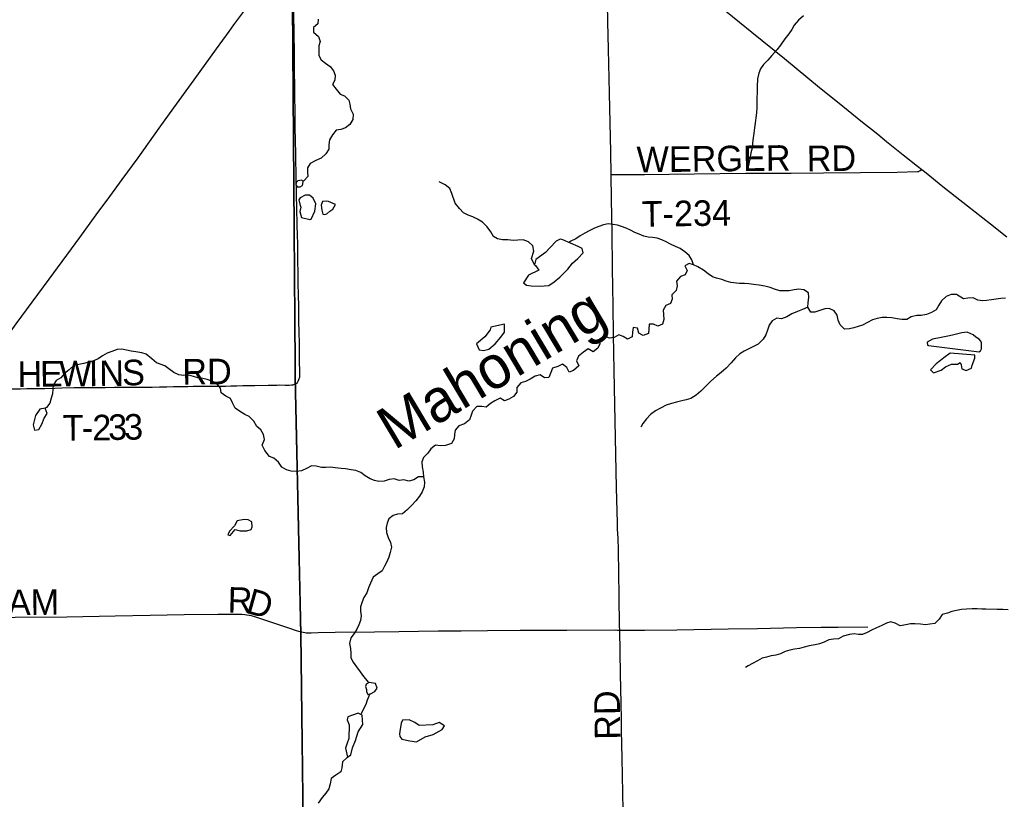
# Model space of a CAD drawing. Header units: feet. Extents: x 2113747 to 2516209, y 960708 to 1356798.
# Tile 235 of 253: x 2350713 to 2362262, y 1185127 to 1194274. Entities that reach past the tile are written whole.
import ezdxf

# ---------------------------------------------------------------- set-up
doc = ezdxf.new("R2010")
doc.units = ezdxf.units.FT
doc.header["$LTSCALE"] = 50
doc.header["$MEASUREMENT"] = 0
doc.linetypes.add('OhDOT_USTN3', pattern=[0.22, 0.165, -0.055])
for name, color, linetype in [('0_Xref', 7, 'Continuous'), ('GM_X_County_Road', 3, 'Continuous'), ('GM_X_County_Road_Text', 3, 'Continuous'), ('GM_X_Minor_Lake', 5, 'Continuous'), ('GM_X_Minor_River', 5, 'Continuous'), ('GM_X_Minor_River_Text', 5, 'Continuous'), ('GM_X_State_Route', 1, 'Continuous'), ('GM_X_Township', 251, 'OhDOT_USTN3'), ('GM_X_Township_Road', 4, 'Continuous'), ('GM_X_Township_Road_Text', 4, 'Continuous')]:
    doc.layers.add(name, color=color, linetype=linetype)
doc.styles.add('Styledgn030', font='dgn030.shx')
doc.styles.add('Styledgn031', font='dgn031.shx')

# ---------------------------------------------------------------- blocks, each defined once
blk = doc.blocks.new('POR')
at = {"layer": 'GM_X_County_Road', "flags": 128}
for points in [[(2357650, 1192456), (2357646, 1192720), (2357630, 1193412), (2357618, 1193930), (2357612, 1194248), (2357599, 1194908), (2357593, 1195134)], [(2357751, 1187111), (2357750, 1187158), (2357743, 1187513), (2357736, 1188047), (2357732, 1188195), (2357730, 1188240), (2357727, 1188306), (2357725, 1188371), (2357714, 1188780), (2357705, 1189175), (2357695, 1189759), (2357687, 1190159), (2357677, 1190579), (2357673, 1190916), (2357668, 1191356), (2357663, 1191786), (2357655, 1192166), (2357650, 1192456)], [(2357792, 1185000), (2357787, 1185204), (2357779, 1185610), (2357773, 1185935), (2357771, 1186066), (2357767, 1186253), (2357761, 1186601), (2357751, 1187111)]]:
    blk.add_lwpolyline(points, dxfattribs=at)
at = {"layer": 'GM_X_Minor_Lake'}
for p, q in [((2354035, 1192348), (2354039, 1192375)), ((2353987, 1192159), (2354002, 1192095)), ((2354251, 1192100), (2354259, 1192041)), ((2357265, 1191614), (2357084, 1191691)), ((2356401, 1190702), (2356239, 1190666)), ((2361995, 1190455), (2361993, 1190481)), ((2361887, 1190221), (2361918, 1190304)), ((2350999, 1189600), (2351036, 1189655)), ((2353301, 1188279), (2353376, 1188277)), ((2354771, 1186452), (2354783, 1186416)), ((2354577, 1186000), (2354575, 1185842)), ((2355186, 1186019), (2355171, 1185924))]:
    blk.add_line(p, q, dxfattribs=at)
at = {"layer": 'GM_X_Minor_Lake', "flags": 128}
for points in [[(2354039, 1192375), (2354021, 1192390), (2353977, 1192384), (2353957, 1192366), (2353953, 1192335), (2353969, 1192315), (2354005, 1192314), (2354031, 1192330), (2354035, 1192348)], [(2354002, 1192095), (2354011, 1192073), (2353998, 1192023), (2354018, 1191955), (2354117, 1191929), (2354133, 1191933), (2354174, 1192028), (2354185, 1192115), (2354157, 1192179), (2354114, 1192214), (2354062, 1192214), (2354002, 1192185), (2353987, 1192159)], [(2354259, 1192041), (2354264, 1192007), (2354268, 1191993), (2354288, 1191987), (2354316, 1191995), (2354350, 1192026), (2354386, 1192050), (2354418, 1192104), (2354335, 1192142), (2354311, 1192144), (2354265, 1192141), (2354251, 1192100)], [(2357084, 1191691), (2357054, 1191698), (2357006, 1191676), (2356937, 1191603), (2356879, 1191543), (2356766, 1191459), (2356750, 1191399), (2356764, 1191389), (2356803, 1191335), (2356681, 1191276), (2356624, 1191187), (2356656, 1191159), (2356714, 1191152), (2356810, 1191147), (2356920, 1191154), (2356984, 1191200), (2357050, 1191253), (2357141, 1191348), (2357199, 1191417), (2357260, 1191473), (2357324, 1191540), (2357312, 1191590), (2357265, 1191614)], [(2356239, 1190666), (2356232, 1190634), (2356170, 1190553), (2356073, 1190472), (2356101, 1190400), (2356155, 1190393), (2356217, 1190409), (2356289, 1190470), (2356357, 1190551), (2356400, 1190607), (2356401, 1190702)], [(2361993, 1190481), (2361988, 1190501), (2361968, 1190525), (2361930, 1190549), (2361896, 1190577), (2361827, 1190610), (2361765, 1190602), (2361671, 1190575), (2361619, 1190566), (2361521, 1190545), (2361419, 1190526), (2361356, 1190492), (2361362, 1190454), (2361374, 1190450), (2361937, 1190380), (2361963, 1190379), (2361983, 1190391), (2361995, 1190413), (2361995, 1190455)], [(2361918, 1190304), (2361918, 1190340), (2361627, 1190362), (2361553, 1190305), (2361512, 1190274), (2361462, 1190236), (2361398, 1190167), (2361431, 1190129), (2361520, 1190164), (2361572, 1190203), (2361642, 1190231), (2361714, 1190234), (2361746, 1190252), (2361758, 1190224), (2361765, 1190176), (2361813, 1190159), (2361879, 1190187), (2361887, 1190221)], [(2351036, 1189655), (2351014, 1189715), (2350950, 1189704), (2350898, 1189629), (2350871, 1189521), (2350888, 1189457), (2350936, 1189467), (2350973, 1189528), (2350999, 1189600)], [(2353376, 1188277), (2353430, 1188291), (2353442, 1188324), (2353438, 1188382), (2353393, 1188407), (2353345, 1188411), (2353265, 1188394), (2353234, 1188334), (2353174, 1188273), (2353153, 1188231), (2353181, 1188221), (2353242, 1188292), (2353301, 1188279)], [(2354783, 1186416), (2354782, 1186394), (2354798, 1186358), (2354828, 1186364), (2354878, 1186391), (2354907, 1186431), (2354887, 1186485), (2354811, 1186496), (2354777, 1186478), (2354771, 1186452)], [(2354575, 1185842), (2354555, 1185786), (2354534, 1185729), (2354559, 1185623), (2354597, 1185650), (2354616, 1185732), (2354653, 1185817), (2354682, 1185917), (2354737, 1186004), (2354732, 1186114), (2354684, 1186136), (2354562, 1186093), (2354556, 1186060), (2354577, 1186000)], [(2355171, 1185924), (2355167, 1185894), (2355172, 1185866), (2355194, 1185832), (2355288, 1185813), (2355369, 1185800), (2355470, 1185861), (2355564, 1185886), (2355670, 1185948), (2355697, 1185988), (2355633, 1186030), (2355559, 1186001), (2355399, 1185995), (2355348, 1186027), (2355282, 1186060), (2355204, 1186057), (2355186, 1186019)]]:
    blk.add_lwpolyline(points, dxfattribs=at)
at = {"layer": 'GM_X_Minor_River', "flags": 128}
for points in [[(2354216, 1194282), (2354212, 1194226), (2354159, 1194183), (2354161, 1194129), (2354218, 1194077), (2354236, 1194019), (2354221, 1193969), (2354221, 1193855), (2354250, 1193803), (2354302, 1193763), (2354355, 1193727), (2354395, 1193676), (2354414, 1193622), (2354410, 1193565), (2354384, 1193515), (2354425, 1193459), (2354471, 1193401), (2354524, 1193382), (2354574, 1193332), (2354584, 1193282), (2354595, 1193228), (2354625, 1193164), (2354622, 1193103), (2354586, 1193045), (2354533, 1193004), (2354481, 1192984), (2354425, 1192977), (2354381, 1192925), (2354347, 1192866), (2354338, 1192806), (2354338, 1192756), (2354305, 1192702)], [(2359907, 1194319), (2359850, 1194270), (2359796, 1194210), (2359771, 1194159), (2359735, 1194109), (2359687, 1194048), (2359636, 1193977), (2359594, 1193919), (2359537, 1193856), (2359489, 1193798), (2359439, 1193747), (2359404, 1193697), (2359382, 1193646), (2359369, 1193582), (2359363, 1193492), (2359364, 1193425), (2359360, 1193353), (2359359, 1193297), (2359359, 1193243), (2359354, 1193182), (2359346, 1193124), (2359339, 1193060), (2359333, 1193006), (2359324, 1192943), (2359318, 1192889), (2359310, 1192829), (2359303, 1192767), (2359291, 1192712), (2359276, 1192638), (2359266, 1192582), (2359253, 1192531), (2359247, 1192501)], [(2354305, 1192702), (2354249, 1192651), (2354185, 1192624), (2354121, 1192586), (2354088, 1192535), (2354090, 1192485), (2354093, 1192433), (2354045, 1192382), (2354032, 1192381)], [(2356750, 1191399), (2356718, 1191474), (2356743, 1191559), (2356731, 1191622), (2356680, 1191667), (2356620, 1191693), (2356558, 1191686), (2356502, 1191684), (2356438, 1191691), (2356377, 1191691), (2356319, 1191704), (2356269, 1191732), (2356241, 1191784), (2356196, 1191844), (2356142, 1191900), (2356085, 1191935), (2356027, 1191961), (2355975, 1191981), (2355920, 1192010), (2355870, 1192058), (2355821, 1192120), (2355782, 1192234), (2355758, 1192292), (2355703, 1192336), (2355649, 1192363), (2355635, 1192371)], [(2358615, 1191400), (2358598, 1191456), (2358566, 1191508), (2358515, 1191552), (2358461, 1191590), (2358405, 1191615), (2358347, 1191641), (2358296, 1191669), (2358244, 1191692), (2358192, 1191710), (2358134, 1191719), (2358084, 1191723), (2358033, 1191735), (2357979, 1191756), (2357929, 1191778), (2357877, 1191806), (2357826, 1191827), (2357774, 1191849), (2357724, 1191864), (2357674, 1191870), (2357614, 1191878), (2357560, 1191869), (2357506, 1191847), (2357454, 1191828), (2357394, 1191798), (2357342, 1191769), (2357286, 1191738), (2357235, 1191704), (2357179, 1191675), (2357156, 1191660)], [(2362277, 1191007), (2362223, 1191005), (2362165, 1190996), (2362111, 1190988), (2362055, 1190979), (2362005, 1190977), (2361951, 1190984), (2361898, 1191012), (2361834, 1191008), (2361782, 1190999), (2361700, 1191049), (2361640, 1191050), (2361582, 1191028), (2361526, 1190975), (2361496, 1190924), (2361463, 1190872), (2361407, 1190839), (2361349, 1190815), (2361287, 1190802), (2361235, 1190804), (2361171, 1190787), (2361119, 1190757), (2361059, 1190756), (2361005, 1190764)], [(2361005, 1190764), (2360941, 1190777), (2360885, 1190781), (2360831, 1190780), (2360771, 1190770), (2360715, 1190753), (2360657, 1190721), (2360597, 1190692), (2360497, 1190657), (2360445, 1190649), (2360389, 1190642), (2360337, 1190694), (2360312, 1190750), (2360300, 1190806), (2360267, 1190860), (2360207, 1190884), (2360157, 1190883), (2360099, 1190861), (2360041, 1190842), (2359991, 1190842), (2359959, 1190902), (2359960, 1190958), (2359968, 1191016), (2359965, 1191068), (2359911, 1191104), (2359853, 1191113), (2359799, 1191105), (2359737, 1191094), (2359681, 1191092), (2359631, 1191094), (2359568, 1191113), (2359516, 1191133), (2359454, 1191146), (2359388, 1191158), (2359320, 1191169), (2359267, 1191177), (2359213, 1191178), (2359157, 1191180), (2359053, 1191191), (2358999, 1191207), (2358947, 1191226), (2358888, 1191240), (2358838, 1191258), (2358788, 1191293), (2358734, 1191335), (2358669, 1191373), (2358615, 1191400), (2358565, 1191414), (2358513, 1191385), (2358543, 1191331), (2358520, 1191279), (2358466, 1191261), (2358418, 1191208), (2358425, 1191152), (2358415, 1191096), (2358361, 1191047), (2358368, 1190995), (2358348, 1190944), (2358294, 1190922), (2358259, 1190867), (2358263, 1190817), (2358269, 1190755), (2358252, 1190701), (2358198, 1190678), (2358148, 1190700), (2358098, 1190700), (2358092, 1190643), (2358087, 1190593), (2358027, 1190569), (2357976, 1190598), (2357960, 1190656), (2357908, 1190664), (2357900, 1190608), (2357899, 1190553), (2357843, 1190525), (2357792, 1190559), (2357742, 1190576), (2357686, 1190546), (2357630, 1190539), (2357570, 1190563), (2357518, 1190524), (2357517, 1190472), (2357495, 1190422), (2357439, 1190377), (2357381, 1190411), (2357327, 1190374), (2357268, 1190326), (2357244, 1190271), (2357270, 1190213), (2357211, 1190158), (2357159, 1190140), (2357132, 1190192), (2357080, 1190234), (2357024, 1190205), (2356964, 1190185), (2356943, 1190134), (2356921, 1190078), (2356867, 1190073), (2356817, 1190109), (2356761, 1190091), (2356701, 1190056)], [(2359959, 1190902), (2359895, 1190875), (2359837, 1190852), (2359769, 1190824), (2359711, 1190787), (2359647, 1190765), (2359593, 1190772), (2359541, 1190740), (2359506, 1190689), (2359484, 1190631), (2359465, 1190576), (2359433, 1190524), (2359377, 1190469), (2359319, 1190441), (2359266, 1190414), (2359212, 1190386), (2359160, 1190353), (2359108, 1190305), (2359059, 1190250), (2358999, 1190187), (2358941, 1190135), (2358886, 1190092), (2358818, 1190035), (2358701, 1189916), (2358649, 1189867), (2358587, 1189831), (2358531, 1189814), (2358479, 1189802), (2358417, 1189787), (2358357, 1189773), (2358295, 1189752), (2358230, 1189717), (2358172, 1189685), (2358112, 1189642), (2358066, 1189590), (2358023, 1189537), (2357997, 1189495)], [(2355450, 1188910), (2355390, 1188911), (2355336, 1188875), (2355278, 1188860), (2355220, 1188876), (2355164, 1188867), (2355106, 1188889), (2355046, 1188881), (2354988, 1188858), (2354926, 1188855), (2354876, 1188869), (2354826, 1188889), (2354765, 1188924), (2354713, 1188960), (2354655, 1188986), (2354600, 1188993), (2354534, 1189003), (2354484, 1189010), (2354412, 1189016), (2354358, 1189023), (2354306, 1189021), (2354252, 1189019), (2354192, 1189034), (2354137, 1189040), (2354078, 1189007), (2354020, 1188983), (2353960, 1188974), (2353898, 1188978), (2353843, 1188993), (2353789, 1189023), (2353749, 1189083), (2353696, 1189128), (2353642, 1189150), (2353587, 1189220), (2353559, 1189284), (2353584, 1189350), (2353574, 1189406), (2353543, 1189462), (2353493, 1189500), (2353458, 1189562), (2353404, 1189620), (2353354, 1189643), (2353291, 1189683), (2353241, 1189717), (2353210, 1189777), (2353186, 1189829), (2353130, 1189858), (2353075, 1189898), (2353069, 1189950), (2353020, 1190008), (2352966, 1190034), (2352914, 1190051), (2352860, 1190063), (2352803, 1190074), (2352753, 1190086), (2352697, 1190102), (2352635, 1190101), (2352581, 1190107), (2352523, 1190136), (2352464, 1190176), (2352414, 1190214), (2352317, 1190247), (2352265, 1190295), (2352198, 1190350), (2352146, 1190366), (2352074, 1190379), (2352020, 1190385), (2351966, 1190397), (2351910, 1190408), (2351856, 1190404), (2351796, 1190383), (2351740, 1190361), (2351686, 1190332), (2351634, 1190294), (2351578, 1190271), (2351526, 1190257), (2351464, 1190240), (2351406, 1190230), (2351356, 1190225), (2351295, 1190166), (2351239, 1190124), (2351197, 1190073), (2351141, 1190041), (2351106, 1189988), (2351102, 1189938), (2351097, 1189886), (2351083, 1189834), (2351067, 1189775), (2351028, 1189725), (2351014, 1189715)], [(2356701, 1190056), (2356645, 1190029), (2356591, 1190013), (2356545, 1189960), (2356546, 1189904), (2356504, 1189852), (2356452, 1189821), (2356401, 1189801), (2356348, 1189832), (2356288, 1189802), (2356236, 1189773), (2356185, 1189729), (2356135, 1189734), (2356077, 1189736), (2356025, 1189683), (2356007, 1189633), (2355990, 1189579), (2355930, 1189534), (2355866, 1189509), (2355820, 1189459), (2355813, 1189409), (2355811, 1189358), (2355780, 1189302), (2355706, 1189279), (2355644, 1189275), (2355592, 1189282), (2355534, 1189240), (2355500, 1189189), (2355450, 1189137), (2355431, 1189086), (2355435, 1189028), (2355444, 1188964), (2355450, 1188910), (2355461, 1188848), (2355457, 1188792), (2355436, 1188735), (2355404, 1188683), (2355360, 1188630), (2355311, 1188580), (2355257, 1188523), (2355205, 1188478), (2355145, 1188474), (2355093, 1188457), (2355042, 1188419), (2355024, 1188369), (2355012, 1188318), (2355015, 1188258), (2355035, 1188198), (2355064, 1188140), (2355074, 1188084), (2355059, 1188022), (2355043, 1187967), (2355018, 1187915), (2354992, 1187861), (2354964, 1187808), (2354913, 1187772), (2354861, 1187733), (2354829, 1187665), (2354806, 1187610), (2354786, 1187550), (2354749, 1187495), (2354729, 1187443), (2354711, 1187387), (2354710, 1187335), (2354720, 1187278), (2354711, 1187224), (2354691, 1187174), (2354667, 1187124), (2354638, 1187073), (2354598, 1187023), (2354583, 1186955)], [(2362308, 1187351), (2362244, 1187355), (2362180, 1187354), (2362047, 1187357), (2361997, 1187357), (2361945, 1187362), (2361885, 1187362), (2361819, 1187357), (2361761, 1187353), (2361703, 1187344), (2361647, 1187329), (2361595, 1187313), (2361535, 1187294), (2361500, 1187240), (2361446, 1187189), (2361388, 1187181), (2361336, 1187176), (2361280, 1187182), (2361212, 1187187), (2361162, 1187185), (2361106, 1187174), (2361042, 1187162), (2360983, 1187193), (2360933, 1187211), (2360881, 1187195), (2360825, 1187166), (2360757, 1187135), (2360704, 1187111), (2360652, 1187086), (2360598, 1187059), (2360550, 1187061), (2360500, 1187069), (2360448, 1187061), (2360372, 1187042)], [(2360372, 1187042), (2360316, 1187009), (2360260, 1187007), (2360202, 1186998), (2360148, 1186970), (2360094, 1186953), (2360042, 1186940), (2359974, 1186928), (2359916, 1186911), (2359860, 1186896), (2359800, 1186888), (2359746, 1186877), (2359692, 1186862), (2359638, 1186834), (2359582, 1186819), (2359526, 1186809), (2359474, 1186796), (2359421, 1186783), (2359369, 1186753), (2359309, 1186720), (2359257, 1186693), (2359225, 1186675)], [(2354583, 1186955), (2354592, 1186895), (2354599, 1186837), (2354597, 1186787), (2354626, 1186735), (2354662, 1186681), (2354707, 1186624), (2354746, 1186570), (2354788, 1186518), (2354804, 1186493)], [(2354821, 1186363), (2354789, 1186289), (2354773, 1186239), (2354744, 1186189), (2354722, 1186138), (2354715, 1186122)], [(2354559, 1185623), (2354499, 1185566), (2354492, 1185498), (2354481, 1185448), (2354423, 1185409), (2354367, 1185371), (2354356, 1185308), (2354340, 1185252), (2354305, 1185199), (2354263, 1185147), (2354214, 1185082)]]:
    blk.add_lwpolyline(points, dxfattribs=at)
at = {"layer": 'GM_X_State_Route', "flags": 128}
for points in [[(2358047, 1195155), (2358936, 1194424), (2359013, 1194363), (2359302, 1194126), (2359682, 1193817), (2360094, 1193480), (2360306, 1193310), (2360600, 1193071), (2360705, 1192988), (2360777, 1192931), (2360881, 1192846), (2361077, 1192688), (2361245, 1192556), (2361295, 1192518), (2361344, 1192479), (2361543, 1192318), (2361830, 1192091), (2362099, 1191878), (2362292, 1191725)], [(2353169, 1194134), (2353226, 1194214), (2353411, 1194464), (2353457, 1194527)], [(2351769, 1192198), (2351917, 1192400), (2352102, 1192655), (2352351, 1193001), (2352522, 1193240), (2352759, 1193569), (2353020, 1193931), (2353169, 1194134)], [(2346337, 1184763), (2346380, 1184823), (2346658, 1185208), (2346928, 1185581), (2347320, 1186119), (2347794, 1186773), (2348192, 1187320), (2348637, 1187929), (2349059, 1188499), (2349084, 1188533), (2349440, 1189013), (2349811, 1189518), (2350116, 1189938), (2350135, 1189964), (2350466, 1190422), (2350673, 1190705), (2350859, 1190959), (2351059, 1191231), (2351419, 1191720), (2351612, 1191985), (2351769, 1192198)]]:
    blk.add_lwpolyline(points, dxfattribs=at)
at = {"layer": 'GM_X_Township', "flags": 128}
for points in [[(2353908, 1195164), (2354856, 1195134), (2357548, 1195159), (2357966, 1195170), (2359057, 1195164), (2365880, 1195226), (2366875, 1195235), (2372692, 1195272), (2374836, 1195272), (2375116, 1195276), (2376656, 1195310), (2380179, 1195356), (2380181, 1194352), (2380359, 1187412), (2380375, 1186529), (2380419, 1184193), (2380463, 1181823), (2380682, 1170163), (2354256, 1169691), (2354064, 1181403), (2354040, 1184708), (2354011, 1187062), (2353946, 1190014), (2353908, 1195164)], [(2328175, 1195267), (2330756, 1195208), (2336454, 1195161), (2338450, 1195157), (2340041, 1195153), (2340985, 1195138), (2344005, 1195134), (2347306, 1195156), (2353908, 1195164), (2353946, 1190014), (2354011, 1187062), (2354040, 1184708), (2354064, 1181403), (2354256, 1169691), (2337592, 1169175), (2337502, 1169179), (2337094, 1169168), (2336806, 1169161), (2333725, 1169121), (2332930, 1169098), (2328408, 1168989), (2328407, 1169148), (2328360, 1174455), (2328256, 1182375), (2328244, 1184236), (2328270, 1188810), (2328208, 1193015), (2328175, 1195267)]]:
    blk.add_lwpolyline(points, dxfattribs=at)
at = {"layer": 'GM_X_Township_Road', "flags": 128}
for points in [[(2353932, 1194185), (2353930, 1194267), (2353928, 1194379), (2353926, 1194473)], [(2353998, 1190082), (2354000, 1190109), (2354000, 1190151), (2353997, 1190262), (2353996, 1190322), (2353995, 1190469), (2353991, 1190617), (2353989, 1190728), (2353987, 1190915), (2353984, 1191043), (2353980, 1191184), (2353979, 1191315), (2353977, 1191433), (2353976, 1191496), (2353974, 1191646), (2353972, 1191748), (2353969, 1191869), (2353966, 1191941), (2353965, 1191990), (2353963, 1192075), (2353960, 1192203), (2353957, 1192472), (2353953, 1192623), (2353952, 1192699), (2353950, 1192856), (2353946, 1193011), (2353944, 1193207), (2353942, 1193365), (2353941, 1193434), (2353939, 1193539), (2353938, 1193624), (2353938, 1193640), (2353938, 1193657), (2353937, 1193686), (2353937, 1193709), (2353936, 1193761), (2353935, 1193830), (2353935, 1193886), (2353935, 1193942), (2353935, 1193978), (2353934, 1194020), (2353932, 1194185)], [(2357650, 1192456), (2357677, 1192456), (2358041, 1192459), (2358624, 1192466), (2359229, 1192472), (2359761, 1192473), (2360140, 1192476), (2360576, 1192480), (2361006, 1192487), (2361242, 1192493), (2361250, 1192494), (2361259, 1192495), (2361264, 1192496), (2361269, 1192499), (2361275, 1192503), (2361295, 1192518)], [(2350489, 1189942), (2350722, 1189945), (2350797, 1189946), (2350886, 1189948), (2351010, 1189949), (2351125, 1189951), (2351207, 1189953), (2351354, 1189957), (2351463, 1189959), (2351532, 1189959), (2351607, 1189959), (2351719, 1189960), (2351824, 1189961), (2351916, 1189961), (2351948, 1189961), (2351988, 1189961), (2352102, 1189962), (2352178, 1189963), (2352266, 1189964), (2352355, 1189965), (2352440, 1189967), (2352516, 1189969), (2352581, 1189971), (2352647, 1189972), (2352657, 1189972), (2352686, 1189972), (2352748, 1189973), (2352784, 1189973), (2352847, 1189974), (2353021, 1189975), (2353132, 1189975), (2353191, 1189977), (2353217, 1189977), (2353260, 1189978), (2353332, 1189981), (2353411, 1189982), (2353473, 1189983), (2353627, 1189986), (2353676, 1189987), (2353732, 1189988), (2353765, 1189989), (2353827, 1189988), (2353874, 1189988)], [(2353874, 1189988), (2353876, 1189988), (2353902, 1189989), (2353921, 1189992), (2353936, 1189997), (2353944, 1190000), (2353957, 1190006), (2353970, 1190019), (2353981, 1190033), (2353989, 1190053), (2353993, 1190066), (2353998, 1190082)], [(2349109, 1187246), (2349135, 1187246), (2349493, 1187252), (2350661, 1187264), (2351266, 1187269), (2351833, 1187279), (2352242, 1187287), (2352641, 1187296), (2353036, 1187299), (2353278, 1187299), (2353320, 1187298), (2353353, 1187295), (2353378, 1187292), (2353404, 1187287), (2353427, 1187282), (2353480, 1187267), (2353549, 1187246), (2353878, 1187134), (2353957, 1187108), (2354010, 1187094)], [(2354010, 1187094), (2354023, 1187091), (2354039, 1187087), (2354057, 1187083), (2354073, 1187081), (2354089, 1187080), (2354108, 1187080), (2354131, 1187081), (2354216, 1187083), (2354413, 1187088), (2354874, 1187092), (2355159, 1187097), (2355622, 1187103), (2355891, 1187105), (2356201, 1187109), (2356582, 1187110), (2357129, 1187112), (2357697, 1187114), (2357724, 1187113), (2357751, 1187111)], [(2357751, 1187111), (2357798, 1187111), (2358043, 1187112), (2358423, 1187117), (2359024, 1187127), (2359368, 1187132), (2359825, 1187142), (2360113, 1187147), (2360312, 1187147), (2360663, 1187149)]]:
    blk.add_lwpolyline(points, dxfattribs=at)
at = {"layer": 'GM_X_County_Road_Text', "insert": (2357760, 1185828), "char_height": 300, "attachment_point": 7, "rotation": 90.9887, "line_spacing_factor": 0.8, "style": 'Styledgn030'}
blk.add_mtext('{\\Fdgn000|c0;\\C256;RD}', dxfattribs=at)
at = {"layer": 'GM_X_Minor_River_Text', "insert": (2355184, 1189088), "char_height": 500.28, "attachment_point": 7, "rotation": 30.7939, "line_spacing_factor": 0.8, "style": 'Styledgn031'}
blk.add_mtext('{\\Fdgn000|c0;\\C256;Mahoning}', dxfattribs=at)
at = {"layer": 'GM_X_Township_Road_Text', "char_height": 300, "attachment_point": 7, "line_spacing_factor": 0.8, "style": 'Styledgn030'}
for s, insert, rotation in [('{\\Fdgn000|c0;\\C256;WERGER}', (2357951, 1192479), 0.6506), ('{\\Fdgn000|c0;\\C256;RD}', (2359946, 1192496), 0.4901), ('{\\Fdgn000|c0;\\C256;T-234}', (2358011, 1191840), 0.839), ('{\\Fdgn000|c0;\\C256;H}', (2350689, 1189966), 0.5391), ('{\\Fdgn000|c0;\\C256;E}', (2350953, 1189969), 0.5357), ('{\\Fdgn000|c0;\\C256;W}', (2351178, 1189971), 0.5397), ('{\\Fdgn000|c0;\\C256;I}', (2351525, 1189974), 0.5386), ('{\\Fdgn000|c0;\\C256;N}', (2351648, 1189975), 0.55), ('{\\Fdgn000|c0;\\C256;S}', (2351917, 1189978), 1.149), ('{\\Fdgn000|c0;\\C256;RD}', (2352622, 1189993), 0.4937), ('{\\Fdgn000|c0;\\C256;2}', (2351566, 1189338), 0.3457), ('{\\Fdgn000|c0;\\C256;3}', (2351752, 1189339), 0.5187), ('{\\Fdgn000|c0;\\C256;3}', (2351940, 1189341), 1.0227), ('{\\Fdgn000|c0;\\C256;T}', (2351218, 1189336), 0.2829), ('{\\Fdgn000|c0;\\C256;-}', (2351442, 1189338), 0.2915), ('{\\Fdgn000|c0;\\C256;GOTHAM}', (2349417, 1187269), 0.6273), ('{\\Fdgn000|c0;\\C256;R}', (2353150, 1187318), 358.5596), ('{\\Fdgn000|c0;\\C256;D}', (2353353, 1187318), 344.4899)]:
    blk.add_mtext(s, dxfattribs=dict(at, insert=insert, rotation=rotation))

msp = doc.modelspace()

# ---------------------------------------------------------------- block references
at = {"layer": '0_Xref'}
msp.add_blockref('POR', (0, 0), dxfattribs=at)

doc.saveas('drawing.dxf')
